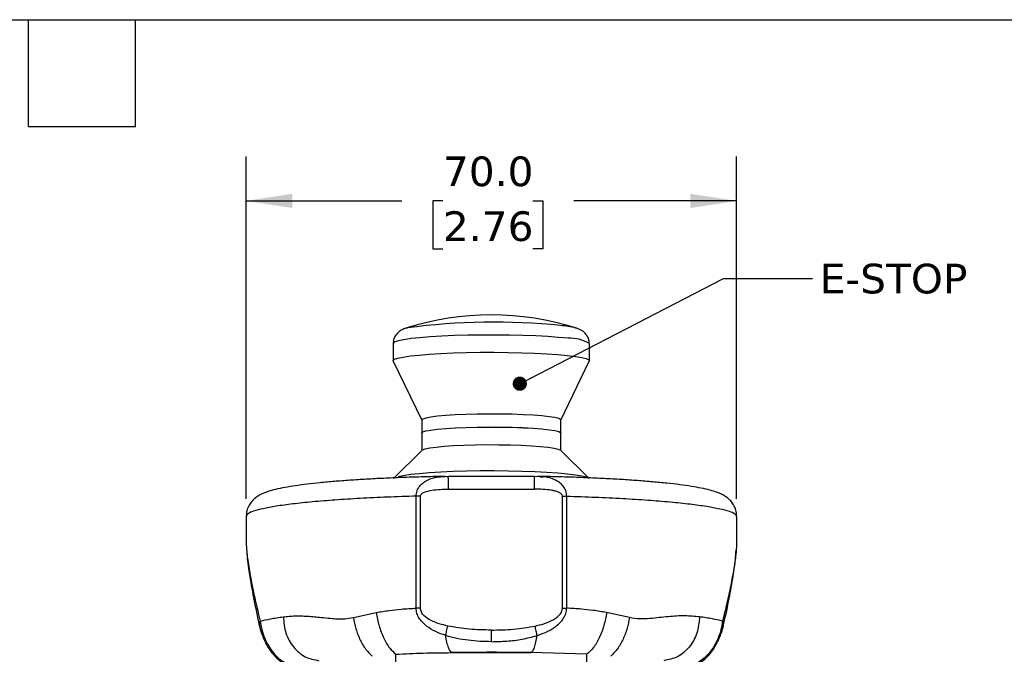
# Model space of a CAD drawing. Header units: millimetres. Extents: x 13 to 546, y 13 to 419.
# Tile 11 of 17: x 271 to 411, y 328 to 419. Entities that reach past the tile are written whole.
import ezdxf

# ---------------------------------------------------------------- set-up
doc = ezdxf.new("R2010")
doc.units = ezdxf.units.MM
doc.header["$LTSCALE"] = 2
doc.linetypes.add('SLD-Solid', pattern=[0])
doc.layers.add('DIMENSIONS', color=140, linetype='SLD-Solid', lineweight=25)
doc.layers.add('TEXT', color=140, linetype='SLD-Solid', lineweight=25)
doc.styles.add('SLDTEXTSTYLE0', font='VERDANA.TTF')
doc.styles.get("Standard").update_dxf_attribs({"font": 'VERDANA.TTF'})
doc.dimstyles.new('SLDDIMSTYLE1', dxfattribs={"dimtxt": 4.316016, "dimasz": 6.604, "dimexe": 0, "dimexo": 0.0625, "dimgap": 1.079004, "dimtad": 0, "dimtih": 1, "dimtoh": 1, "dimrnd": 1e-09, "dimzin": 4, "dimdsep": 46, "dimtxsty": 'SLDTEXTSTYLE0', "dimsah": 1, "dimcen": 0.09, "dimadec": 0, "dimazin": 1, "dimtfac": 1, "dimtofl": 0, "dimtmove": 0, "dimatfit": 3, "dimfxl": 0, "dimfrac": 2, "dimtolj": 1, "dimtzin": 12, "dimarcsym": 0})
doc.dimstyles.new('SLDDIMSTYLE2', dxfattribs={"dimtxt": 0.18, "dimasz": 2.032, "dimexe": 0, "dimexo": 0.0625, "dimgap": 0, "dimtad": 0, "dimtih": 1, "dimtoh": 1, "dimdec": 0, "dimrnd": 1e-09, "dimzin": 0, "dimdsep": 46, "dimtxsty": 'Standard', "dimblk1": 'DOT', "dimblk2": 'DOT', "dimsah": 1, "dimcen": 0.09, "dimadec": 0, "dimazin": 0, "dimtfac": 2.032, "dimtdec": 0, "dimtofl": 0, "dimtmove": 0, "dimatfit": 3, "dimldrblk": 'DOT', "dimfxl": 0, "dimfrac": 2, "dimtolj": 1, "dimtzin": 0, "dimarcsym": 0})

# ---------------------------------------------------------------- blocks, each defined once
blk = doc.blocks.new('_D_5')
at = {"layer": 'DIMENSIONS'}
for p, q in [((302.82, 350.71), (302.82, 399.58)), ((372.82, 350.71), (372.82, 399.58)), ((302.82, 393.23), (325.06, 393.23)), ((330.9, 393.23), (329.45, 393.23)), ((329.45, 393.23), (329.45, 386.37)), ((343.73, 393.23), (345.18, 393.23)), ((345.18, 393.23), (345.18, 386.37)), ((372.82, 393.23), (349.58, 393.23)), ((329.45, 386.37), (330.9, 386.37)), ((345.18, 386.37), (343.73, 386.37))]:
    blk.add_line(p, q, dxfattribs=at)
for points in [[(302.82, 393.23), (309.43, 392.21), (309.43, 394.24)], [(372.82, 393.23), (366.22, 394.24), (366.22, 392.21)]]:
    blk.add_solid(points, dxfattribs=at)
at = {"layer": 'DIMENSIONS', "char_height": 4.233, "attachment_point": 1, "style": 'SLDTEXTSTYLE0'}
for s, insert in [('70.0', (330.9, 399.57)), ('2.76', (330.9, 391.74))]:
    blk.add_mtext(s, dxfattribs=dict(at, insert=insert))
blk = doc.blocks.new('_Dot')
at = {"color": 0, "linetype": 'ByBlock', "lineweight": -2}
blk.add_line((-0.5, 0), (-1, 0), dxfattribs=at)
at = {"color": 0, "linetype": 'ByBlock', "const_width": 0.5}
blk.add_lwpolyline([(-0.25, 0, 1), (0.25, 0, 1)], format="xyb", close=True, dxfattribs=at)

msp = doc.modelspace()

# ---------------------------------------------------------------- linework, layer by layer
for p, q in [((325.611, 375.043), (325.8, 375.098)), ((349.837, 375.089), (349.995, 375.043)), ((323.803, 372.864), (323.803, 370.402)), ((351.803, 370.402), (351.803, 372.864)), ((323.815, 370.35), (327.878, 361.916)), ((347.728, 361.916), (351.791, 370.35)), ((327.878, 361.934), (327.878, 360.085)), ((347.728, 360.131), (347.728, 361.934)), ((327.891, 360.087), (327.891, 357.604)), ((347.741, 357.604), (347.741, 360.087)), ((327.929, 357.642), (323.869, 353.614)), ((351.762, 353.614), (347.703, 357.642)), ((330.577, 353.83), (331.247, 353.87)), ((331.724, 353.888), (330.58, 353.795)), ((331.754, 353.801), (331.499, 353.796)), ((343.965, 353.904), (331.669, 353.904)), ((331.692, 353.85), (331.692, 353.878)), ((345.088, 353.838), (343.926, 353.887)), ((343.958, 353.85), (343.958, 353.878)), ((345.088, 353.836), (344.39, 353.873)), ((345.157, 353.772), (344.766, 353.781)), ((331.692, 352.079), (343.958, 352.079)), ((327.695, 351.082), (327.081, 351.074)), ((327.695, 335.104), (327.695, 351.082)), ((347.955, 335.104), (347.955, 351.082)), ((347.955, 351.082), (348.568, 351.074)), ((302.825, 348.171), (302.825, 344.697)), ((372.825, 344.674), (372.825, 348.171)), ((318.122, 333.743), (321.383, 334.465)), ((327.695, 335.104), (327.081, 335.095)), ((347.955, 335.104), (348.569, 335.095)), ((357.528, 333.743), (354.267, 334.465)), ((332.18, 328.734), (343.47, 328.734)), ((351.448, 328.498), (343.47, 328.734))]:
    msp.add_line(p, q)
at = {"flags": 128}
for points in [[(348.768, 373.623), (347.418, 373.751), (345.872, 373.861), (344.161, 373.951), (342.322, 374.019), (340.39, 374.063), (338.405, 374.083), (336.409, 374.078), (334.44, 374.049), (332.541, 373.995), (330.748, 373.918), (329.099, 373.82), (327.627, 373.702), (326.362, 373.568), (325.33, 373.418), (324.552, 373.258), (324.044, 373.09), (323.816, 372.917), (323.803, 372.864)], [(323.815, 370.35), (323.809, 370.438), (324.011, 370.611), (324.493, 370.78), (325.247, 370.941), (326.256, 371.091), (327.5, 371.228), (328.954, 371.347), (330.588, 371.447), (332.368, 371.526), (334.26, 371.582), (336.224, 371.614), (338.219, 371.621), (340.207, 371.604), (342.145, 371.562), (343.995, 371.496), (345.719, 371.408), (347.282, 371.3), (348.651, 371.173), (349.8, 371.03), (350.705, 370.875), (351.347, 370.71), (351.713, 370.539), (351.797, 370.365), (351.791, 370.35)], [(347.728, 361.934), (347.699, 362), (347.428, 362.145), (346.88, 362.284), (346.072, 362.412), (345.025, 362.527), (343.771, 362.625), (342.345, 362.703), (340.788, 362.759), (339.145, 362.791), (337.464, 362.798), (335.793, 362.781), (334.179, 362.739), (332.67, 362.674), (331.308, 362.588), (330.133, 362.483), (329.179, 362.362), (328.473, 362.229), (328.035, 362.087), (327.878, 361.941), (327.878, 361.934)], [(347.728, 361.934), (347.699, 362), (347.428, 362.145), (346.88, 362.284), (346.072, 362.412), (345.025, 362.527), (343.771, 362.625), (342.345, 362.703), (340.788, 362.759), (339.145, 362.791), (337.464, 362.798), (335.793, 362.781), (334.179, 362.739), (332.67, 362.674), (331.308, 362.588), (330.133, 362.483), (329.179, 362.362), (328.473, 362.229), (328.035, 362.087), (327.878, 361.941), (327.878, 361.934)], [(327.891, 360.041), (327.878, 360.093), (328.035, 360.239), (328.473, 360.38), (329.179, 360.514), (330.133, 360.634), (331.308, 360.74), (332.67, 360.826), (334.179, 360.891), (335.793, 360.933), (337.464, 360.95), (339.145, 360.943), (340.788, 360.91), (342.345, 360.855), (343.771, 360.777), (345.025, 360.679), (346.072, 360.564), (346.88, 360.435), (347.428, 360.296), (347.699, 360.152), (347.728, 360.085)], [(327.891, 360.087), (327.891, 360.094), (328.048, 360.24), (328.486, 360.382), (329.192, 360.515), (330.146, 360.636), (331.321, 360.741), (332.683, 360.827), (334.192, 360.892), (335.806, 360.934), (337.477, 360.951), (339.158, 360.944), (340.801, 360.912), (342.358, 360.856), (343.784, 360.778), (345.038, 360.68), (346.085, 360.565), (346.893, 360.437), (347.441, 360.298), (347.712, 360.153), (347.741, 360.087)], [(328.38, 357.835), (329.036, 357.97), (329.945, 358.093), (331.08, 358.202), (332.408, 358.292), (333.893, 358.361), (335.49, 358.407), (337.154, 358.43), (338.837, 358.427), (340.491, 358.399), (342.068, 358.348), (343.522, 358.274), (344.812, 358.18), (345.901, 358.068), (346.758, 357.942), (347.357, 357.805), (347.682, 357.661), (347.703, 357.642)], [(327.929, 357.642), (327.996, 357.692), (328.38, 357.835)], [(324.506, 353.885), (325.26, 354.047), (326.269, 354.197), (327.513, 354.333), (328.967, 354.453), (330.601, 354.553), (332.381, 354.631), (334.273, 354.687), (336.237, 354.719), (338.232, 354.727), (340.22, 354.709), (342.158, 354.667), (344.008, 354.601), (345.732, 354.513), (347.295, 354.405), (348.664, 354.278), (349.813, 354.136), (350.718, 353.981), (351.36, 353.816), (351.726, 353.645), (351.762, 353.614)], [(331.692, 352.079), (331.692, 352.828), (331.692, 353.436), (331.692, 353.812), (331.692, 353.85)], [(343.958, 352.079), (343.958, 352.828), (343.958, 353.436), (343.958, 353.812), (343.958, 353.85)], [(327.081, 335.095), (327.081, 344.043), (327.081, 351.074)], [(348.569, 335.095), (348.569, 344.043), (348.568, 351.074)], [(337.825, 330.3), (337.825, 330.641), (337.825, 331.053), (337.825, 331.506), (337.825, 331.96)], [(324.202, 327.291), (324.202, 328.002), (324.201, 328.498)], [(351.448, 327.291), (351.448, 328.002), (351.448, 328.498)]]:
    msp.add_lwpolyline(points, dxfattribs=at)
for centre, radius, start, end in [((337.803, 337.061), 39.89, 72.20335, 107.79665), ((338.19, 282.731), 93.194, 84.14453, 97.64001), ((346.535, 361.596), 13.892, 76.24948, 85.1968), ((349.043, 368.272), 5.358, 58.99308, 92.93671), ((337.825, -0.317), 329.099, 89.01718, 90.98282)]:
    msp.add_arc(centre, radius, start, end)
for points, knots in [([(325.891, 375.123), (325.708, 375.07), (325.33, 374.962), (324.828, 374.709), (324.382, 374.35), (324.032, 373.874), (323.816, 373.347), (323.827, 372.993), (323.832, 372.863)], [0, 0, 0, 0, 0.1718028, 0.3538238, 0.5029205, 0.6828777, 0.8834457, 1, 1, 1, 1]), ([(351.778, 372.879), (351.771, 373.072), (351.758, 373.474), (351.495, 374.001), (351.154, 374.413), (350.782, 374.698), (350.386, 374.904), (350.042, 375.038), (349.82, 375.09), (349.749, 375.107)], [0, 0, 0, 0, 0.1755352, 0.3650344, 0.5251796, 0.6635969, 0.7911582, 0.9336621, 1, 1, 1, 1]), ([(331.246, 353.9), (331.018, 353.896), (329.863, 353.876), (327.805, 353.824), (325.105, 353.736), (322.503, 353.627), (320.018, 353.498), (317.668, 353.349), (315.469, 353.182), (313.434, 352.997), (311.577, 352.795), (309.901, 352.575), (308.405, 352.333), (307.064, 352.059), (305.948, 351.753), (305.076, 351.409), (304.433, 351.05), (303.895, 350.63), (303.416, 350.095), (303.042, 349.412), (302.829, 348.743), (302.852, 348.317), (302.859, 348.172)], [0, 0, 0, 0, 0.022408, 0.1136018, 0.2022952, 0.287812, 0.3695229, 0.4468424, 0.5192406, 0.58626, 0.6475419, 0.7028757, 0.7523062, 0.7964211, 0.8373865, 0.8658101, 0.8883472, 0.9095135, 0.9326706, 0.9582803, 0.9858377, 1, 1, 1, 1]), ([(327.081, 351.074), (327.112, 351.335), (327.172, 351.853), (327.565, 352.52), (328.113, 353.045), (328.941, 353.523), (329.795, 353.802), (330.413, 353.824), (330.577, 353.83)], [0, 0, 0, 0, 0.1595758, 0.3169842, 0.4618786, 0.6209866, 0.8998882, 1, 1, 1, 1]), ([(372.79, 348.172), (372.796, 348.338), (372.813, 348.788), (372.585, 349.465), (372.212, 350.121), (371.758, 350.624), (371.264, 351.016), (370.701, 351.343), (369.96, 351.661), (368.972, 351.963), (367.742, 352.239), (366.296, 352.493), (364.659, 352.723), (362.814, 352.936), (360.804, 353.129), (358.634, 353.303), (356.314, 353.457), (353.857, 353.593), (351.28, 353.708), (348.601, 353.802), (346.293, 353.865), (344.881, 353.89), (344.391, 353.899)], [0, 0, 0, 0, 0.0162295, 0.0440554, 0.0684793, 0.090153, 0.1101152, 0.1302467, 0.1539263, 0.1891307, 0.2316213, 0.2776769, 0.3332674, 0.3940022, 0.4601316, 0.5315215, 0.6078269, 0.6885828, 0.7732449, 0.8612119, 0.9518395, 1, 1, 1, 1]), ([(348.568, 351.074), (348.54, 351.342), (348.484, 351.858), (348.08, 352.525), (347.543, 353.039), (346.688, 353.536), (345.84, 353.81), (345.217, 353.832), (345.088, 353.836)], [0, 0, 0, 0, 0.1640144, 0.3150933, 0.4673421, 0.6171003, 0.9207202, 1, 1, 1, 1]), ([(327.695, 351.082), (327.698, 351.11), (327.702, 351.168), (327.753, 351.282), (327.92, 351.472), (328.445, 351.747), (329.733, 352.041), (330.894, 352.063), (331.692, 352.079)], [0, 0, 0, 0, 0.0194547, 0.0400634, 0.0853677, 0.1931222, 0.4452894, 1, 1, 1, 1]), ([(347.955, 351.082), (347.944, 351.14), (347.922, 351.262), (347.725, 351.471), (347.375, 351.66), (346.88, 351.817), (346.141, 351.967), (345.159, 352.063), (344.363, 352.073), (343.958, 352.079)], [0, 0, 0, 0, 0.0397144, 0.0849943, 0.1926907, 0.3150455, 0.4451467, 0.7177095, 1, 1, 1, 1]), ([(327.081, 351.074), (325.709, 351.031), (323.042, 350.947), (319.182, 350.761), (315.619, 350.539), (312.413, 350.279), (309.608, 349.991), (307.265, 349.668), (305.376, 349.35), (304.072, 348.966), (303.123, 348.703), (302.909, 348.302), (302.839, 348.171)], [0, 0, 0, 0, 0.1670207, 0.3244896, 0.46992096, 0.60103072, 0.71577925, 0.81241684, 0.88954406, 0.94622258, 0.98234363, 1, 1, 1, 1]), ([(348.568, 351.074), (349.941, 351.031), (352.608, 350.947), (356.468, 350.761), (360.031, 350.539), (363.237, 350.279), (366.042, 349.991), (368.385, 349.668), (370.274, 349.35), (371.578, 348.966), (372.527, 348.703), (372.741, 348.302), (372.811, 348.171)], [0, 0, 0, 0, 0.1670207, 0.3244896, 0.469921, 0.6010307, 0.7157792, 0.8124168, 0.8895441, 0.9462226, 0.9823436, 1, 1, 1, 1]), ([(302.828, 344.697), (302.831, 344.414), (302.837, 343.941), (302.884, 343.47), (302.903, 343.281)], [0, 0, 0, 0, 0.5979387, 1, 1, 1, 1]), ([(372.812, 344.674), (372.815, 344.476), (372.82, 344.035), (372.775, 343.597), (372.75, 343.356)], [0, 0, 0, 0, 0.45065192, 1, 1, 1, 1]), ([(302.903, 343.281), (302.918, 343.101), (302.963, 342.553), (303.095, 341.594), (303.289, 340.359), (303.535, 339.024), (303.818, 337.626), (304.133, 336.19), (304.472, 334.729), (304.714, 333.744), (304.835, 333.25)], [0, 0, 0, 0, 0.05274633, 0.1615235, 0.2837949, 0.41967369, 0.55968173, 0.70251097, 0.85082104, 1, 1, 1, 1]), ([(302.911, 343.279), (302.916, 343.141), (302.958, 342.078), (303.294, 339.838), (303.88, 336.379), (304.44, 333.856), (304.74, 332.501)], [0, 0, 0, 0, 0.0378237, 0.2917056, 0.6195122, 1, 1, 1, 1]), ([(372.75, 343.356), (372.734, 343.152), (372.668, 342.272), (372.403, 340.586), (371.977, 338.283), (371.434, 335.791), (371.025, 334.111), (370.815, 333.25)], [0, 0, 0, 0, 0.0596209, 0.257202, 0.4963862, 0.74197, 1, 1, 1, 1]), ([(370.91, 332.5), (371.172, 333.681), (371.674, 335.943), (372.249, 339.126), (372.626, 341.564), (372.711, 342.919), (372.738, 343.357)], [0, 0, 0, 0, 0.3293023, 0.6305683, 0.8806838, 1, 1, 1, 1]), ([(321.383, 334.465), (322.004, 334.571), (323.193, 334.774), (325.096, 334.97), (326.376, 335.051), (327.081, 335.095)], [0, 0, 0, 0, 0.3292329, 0.6305915, 1, 1, 1, 1]), ([(321.383, 334.465), (321.497, 333.834), (321.727, 332.573), (322.391, 330.863), (323.171, 329.432), (323.892, 328.779), (324.201, 328.498)], [0, 0, 0, 0, 0.2849032, 0.56925409, 0.81482676, 1, 1, 1, 1]), ([(331.298, 331.177), (330.818, 331.35), (329.857, 331.694), (328.74, 332.361), (327.974, 333.042), (327.495, 333.645), (327.225, 334.216), (327.101, 334.713), (327.088, 334.968), (327.081, 335.095)], [0, 0, 0, 0, 0.2499511, 0.4998348, 0.6313429, 0.7502621, 0.8751618, 0.9376154, 1, 1, 1, 1]), ([(331.592, 332.53), (330.785, 332.738), (329.575, 333.049), (328.339, 333.831), (327.793, 334.485), (327.727, 334.898), (327.695, 335.104)], [0, 0, 0, 0, 0.5009494, 0.7510441, 0.8759172, 1, 1, 1, 1]), ([(344.058, 332.53), (344.479, 332.633), (345.313, 332.839), (346.322, 333.24), (347.046, 333.667), (347.508, 334.059), (347.872, 334.528), (347.928, 334.914), (347.955, 335.104)], [0, 0, 0, 0, 0.2619618, 0.5192813, 0.6528274, 0.7678166, 0.8859966, 1, 1, 1, 1]), ([(344.351, 331.177), (344.354, 331.178), (344.372, 331.184), (344.438, 331.206), (345.398, 331.533), (346.805, 332.164), (348.031, 333.403), (348.493, 334.33), (348.544, 334.841), (348.569, 335.095)], [0, 0, 0, 0, 0.0010898, 0.0097365, 0.0338343, 0.4998425, 0.7498313, 0.8750846, 1, 1, 1, 1]), ([(354.267, 334.465), (353.627, 334.573), (352.43, 334.775), (350.527, 334.973), (349.266, 335.052), (348.569, 335.095)], [0, 0, 0, 0, 0.33930176, 0.63474315, 1, 1, 1, 1]), ([(354.267, 334.465), (354.156, 333.849), (353.931, 332.607), (353.279, 330.906), (352.5, 329.457), (351.766, 328.788), (351.448, 328.498)], [0, 0, 0, 0, 0.27792616, 0.56053589, 0.80954738, 1, 1, 1, 1]), ([(304.756, 332.535), (304.741, 332.57), (304.64, 332.796), (304.745, 333.042), (304.835, 333.25)], [0, 0, 0, 0, 0.1518128, 1, 1, 1, 1]), ([(304.835, 333.25), (305.32, 333.357), (306.408, 333.598), (307.511, 333.757), (308.122, 333.845)], [0, 0, 0, 0, 0.44592015, 1, 1, 1, 1]), ([(304.835, 333.25), (304.903, 332.826), (305.038, 331.993), (305.46, 330.799), (306.006, 329.689), (306.832, 328.508), (308.004, 327.352), (309.167, 327.029), (309.717, 326.877)], [0, 0, 0, 0, 0.1503787, 0.2956625, 0.4424447, 0.5825195, 0.8022669, 1, 1, 1, 1]), ([(308.122, 333.845), (308.395, 333.878), (308.943, 333.944), (309.783, 333.984), (310.657, 333.985), (311.597, 333.944), (312.565, 333.867), (313.652, 333.756), (314.737, 333.639), (315.87, 333.551), (316.977, 333.533), (317.73, 333.671), (318.122, 333.743)], [0, 0, 0, 0, 0.0823848, 0.1647685, 0.2512279, 0.3435619, 0.4458598, 0.5414129, 0.6702785, 0.771799, 0.8811992, 1, 1, 1, 1]), ([(308.122, 333.845), (308.197, 333.06), (308.346, 331.51), (309.488, 329.501), (311.148, 327.996), (312.539, 327.723), (313.214, 327.591)], [0, 0, 0, 0, 0.265749, 0.5250091, 0.7697868, 1, 1, 1, 1]), ([(318.122, 333.743), (318.227, 333.195), (318.438, 332.091), (319.057, 330.563), (319.815, 329.229), (320.491, 328.55), (320.8, 328.24)], [0, 0, 0, 0, 0.2680541, 0.5401063, 0.7902371, 1, 1, 1, 1]), ([(357.528, 333.743), (357.431, 333.231), (357.232, 332.175), (356.645, 330.672), (355.888, 329.294), (355.18, 328.575), (354.85, 328.24)], [0, 0, 0, 0, 0.25019601, 0.51650647, 0.77437683, 1, 1, 1, 1]), ([(367.528, 333.845), (366.833, 333.909), (365.346, 334.046), (363.423, 333.903), (361.755, 333.73), (360.407, 333.591), (358.979, 333.5), (358.019, 333.661), (357.528, 333.743)], [0, 0, 0, 0, 0.2085283, 0.44571, 0.5746262, 0.7099508, 0.8515151, 1, 1, 1, 1]), ([(367.528, 333.845), (367.453, 333.06), (367.304, 331.51), (366.162, 329.501), (364.502, 327.996), (363.111, 327.723), (362.436, 327.591)], [0, 0, 0, 0, 0.265749, 0.5250093, 0.7697868, 1, 1, 1, 1]), ([(370.815, 333.25), (370.749, 332.843), (370.613, 332.01), (370.198, 330.811), (369.643, 329.69), (368.978, 328.728), (368.238, 327.962), (367.277, 327.23), (366.448, 327.012), (365.933, 326.877)], [0, 0, 0, 0, 0.1445883, 0.2952662, 0.4426163, 0.5820567, 0.7034505, 0.815419, 1, 1, 1, 1]), ([(370.815, 333.25), (370.33, 333.357), (369.242, 333.598), (368.139, 333.757), (367.528, 333.845)], [0, 0, 0, 0, 0.4459196, 1, 1, 1, 1]), ([(370.897, 332.535), (370.911, 332.565), (371.011, 332.791), (370.906, 333.037), (370.815, 333.25)], [0, 0, 0, 0, 0.132488, 1, 1, 1, 1]), ([(304.722, 332.566), (304.763, 332.399), (304.849, 332.042), (305.029, 331.49), (305.252, 330.906), (305.589, 330.155), (306.038, 329.338), (306.74, 328.369), (307.626, 327.499), (308.46, 327.154), (308.84, 326.996)], [0, 0, 0, 0, 0.07158985, 0.15286525, 0.24127516, 0.3314078, 0.49528186, 0.62742609, 0.8299107, 1, 1, 1, 1]), ([(331.298, 331.177), (331.32, 331.278), (331.364, 331.492), (331.436, 331.824), (331.513, 332.174), (331.566, 332.411), (331.592, 332.53)], [0, 0, 0, 0, 0.2233564, 0.4728638, 0.7362735, 1, 1, 1, 1]), ([(337.825, 331.96), (336.774, 331.975), (334.682, 332.003), (332.619, 332.354), (331.592, 332.53)], [0, 0, 0, 0, 0.5021639, 1, 1, 1, 1]), ([(337.825, 331.96), (338.876, 331.975), (340.968, 332.003), (343.031, 332.354), (344.058, 332.53)], [0, 0, 0, 0, 0.5021638, 1, 1, 1, 1]), ([(344.351, 331.177), (344.33, 331.28), (344.285, 331.495), (344.188, 331.946), (344.11, 332.294), (344.058, 332.53)], [0, 0, 0, 0, 0.2265119, 0.4774056, 1, 1, 1, 1]), ([(366.81, 326.996), (367.141, 327.129), (367.893, 327.43), (368.74, 328.193), (369.459, 329.115), (369.942, 329.942), (370.32, 330.737), (370.578, 331.379), (370.785, 331.989), (370.883, 332.383), (370.928, 332.566)], [0, 0, 0, 0, 0.14761632, 0.33526964, 0.46453526, 0.63406857, 0.73221094, 0.8309201, 0.92168603, 1, 1, 1, 1]), ([(332.18, 328.734), (332.091, 328.811), (331.86, 329.011), (331.666, 329.556), (331.45, 330.285), (331.353, 330.859), (331.298, 331.177)], [0, 0, 0, 0, 0.1316369, 0.3426616, 0.6351975, 1, 1, 1, 1]), ([(337.825, 330.3), (337.274, 330.309), (336.172, 330.327), (334.525, 330.48), (332.889, 330.727), (331.828, 331.027), (331.298, 331.177)], [0, 0, 0, 0, 0.2501612, 0.5002427, 0.7502046, 1, 1, 1, 1]), ([(337.825, 330.3), (338.559, 330.317), (340.029, 330.35), (342.224, 330.605), (343.644, 330.987), (344.351, 331.177)], [0, 0, 0, 0, 0.3332709, 0.667665, 1, 1, 1, 1]), ([(343.47, 328.734), (343.559, 328.811), (343.79, 329.011), (343.984, 329.556), (344.2, 330.285), (344.297, 330.859), (344.351, 331.177)], [0, 0, 0, 0, 0.1316368, 0.3426615, 0.6351975, 1, 1, 1, 1]), ([(324.201, 328.498), (325.502, 328.568), (328.16, 328.712), (330.822, 328.726), (332.18, 328.734)], [0, 0, 0, 0, 0.4895505, 1, 1, 1, 1])]:
    msp.add_open_spline(points, degree=3, knots=knots)
at = {"layer": 'TEXT'}
for p, q in [((12.7, 419.1), (546.1, 419.1)), ((271.78, 403.86), (271.78, 419.1)), ((287.02, 403.86), (287.02, 419.1)), ((271.78, 403.86), (287.02, 403.86))]:
    msp.add_line(p, q, dxfattribs=at)

# ---------------------------------------------------------------- texts
at = {"layer": 'TEXT', "insert": (384.677, 384.259), "char_height": 4.2333, "attachment_point": 1, "style": 'SLDTEXTSTYLE0'}
msp.add_mtext('E-STOP', dxfattribs=at)

# ---------------------------------------------------------------- dimensions: what is measured, and where the dimension line sits
at = {"layer": 'DIMENSIONS'}
dim = msp.add_linear_dim(base=(372.825, 393.226), p1=(302.825, 348.171), p2=(372.825, 348.171), angle=0, dimstyle='SLDDIMSTYLE1', dxfattribs=at)
dim.commit()
dim.dimension.update_dxf_attribs({"geometry": '_D_5', "text_midpoint": (337.317, 393.226), "dimtype": 160})

# ---------------------------------------------------------------- leaders
at = {"layer": 'TEXT'}
msp.add_leader([(341.873, 367.129), (370.934, 382.157), (383.634, 382.157)], dimstyle='SLDDIMSTYLE2', dxfattribs=at)

doc.saveas('drawing.dxf')
